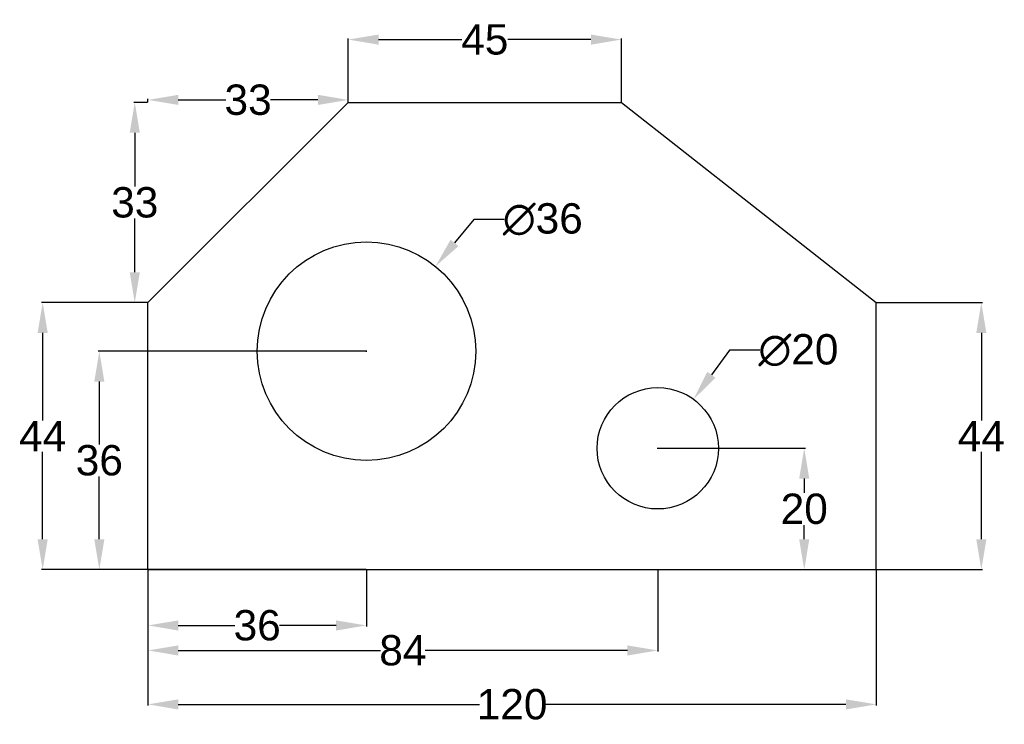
# Model space of a CAD drawing. Header units: millimetres. Extents: x -14 to 149, y -23 to 93.
import ezdxf

# ---------------------------------------------------------------- set-up
doc = ezdxf.new("R2010")
doc.units = ezdxf.units.MM
doc.header["$MEASUREMENT"] = 0
doc.styles.get("Standard").update_dxf_attribs({"font": 'arial.ttf'})
doc.dimstyles.get("Standard").update_dxf_attribs({"dimtxt": 5, "dimasz": 5, "dimexe": 0.18, "dimexo": 0.0625, "dimgap": 0.09, "dimtad": 0, "dimtih": 1, "dimtoh": 1, "dimdec": 0, "dimzin": 0, "dimdsep": 46, "dimtxsty": 'Standard', "dimcen": 0.09, "dimclrd": 4, "dimclrt": 1, "dimadec": 0, "dimazin": 0, "dimtfac": 1, "dimtdec": 0, "dimtofl": 0, "dimtmove": 0, "dimatfit": 3, "dimfxl": 1, "dimtfillclr": 2, "dimtolj": 1, "dimtzin": 0, "dimarcsym": 0})

# ---------------------------------------------------------------- blocks, each defined once
blk = doc.blocks.new('*D2')
at = {"color": 0, "lineweight": -2, "transparency": 16777216}
for p, q in [((7.57, 2.42), (7.57, -19.89)), ((127.57, 2.42), (127.57, -19.89))]:
    blk.add_line(p, q, dxfattribs=at)
at = {"color": 4, "lineweight": -2, "transparency": 16777216}
for p, q in [((12.57, -19.71), (62.2, -19.71)), ((122.57, -19.71), (72.94, -19.71))]:
    blk.add_line(p, q, dxfattribs=at)
at = {"color": 4, "transparency": 16777216}
for points in [[(12.57, -18.88), (12.57, -20.55), (7.57, -19.71)], [(122.57, -18.88), (122.57, -20.55), (127.57, -19.71)]]:
    blk.add_solid(points, dxfattribs=at)
at = {"layer": 'Defpoints', "color": 0, "transparency": 16777216}
for p in [(7.57, 2.49), (127.57, 2.49), (127.57, -19.71)]:
    blk.add_point(p, dxfattribs=at)
at = {"color": 1, "transparency": 16777216, "insert": (67.57, -19.71), "char_height": 5, "attachment_point": 5}
blk.add_mtext('\\A1;120', dxfattribs=at)
blk = doc.blocks.new('*D3')
at = {"color": 0, "lineweight": -2, "transparency": 16777216}
for p, q in [((127.63, 46.49), (145.07, 46.49)), ((127.63, 2.49), (145.07, 2.49))]:
    blk.add_line(p, q, dxfattribs=at)
at = {"color": 4, "lineweight": -2, "transparency": 16777216}
for p, q in [((144.89, 41.49), (144.89, 27.08)), ((144.89, 7.49), (144.89, 21.9))]:
    blk.add_line(p, q, dxfattribs=at)
at = {"color": 4, "transparency": 16777216}
for points in [[(144.05, 41.49), (145.72, 41.49), (144.89, 46.49)], [(144.05, 7.49), (145.72, 7.49), (144.89, 2.49)]]:
    blk.add_solid(points, dxfattribs=at)
at = {"layer": 'Defpoints', "color": 0, "transparency": 16777216}
for p in [(127.57, 46.49), (144.89, 46.49), (127.57, 2.49)]:
    blk.add_point(p, dxfattribs=at)
at = {"color": 1, "transparency": 16777216, "insert": (144.89, 24.49), "char_height": 5, "attachment_point": 5}
blk.add_mtext('\\A1;44', dxfattribs=at)
blk = doc.blocks.new('*D4')
at = {"color": 0, "lineweight": -2, "transparency": 16777216}
for p, q in [((7.51, 46.49), (-9.96, 46.49)), ((7.51, 2.49), (-9.96, 2.49))]:
    blk.add_line(p, q, dxfattribs=at)
at = {"color": 4, "lineweight": -2, "transparency": 16777216}
for p, q in [((-9.78, 41.49), (-9.78, 27.08)), ((-9.78, 7.49), (-9.78, 21.9))]:
    blk.add_line(p, q, dxfattribs=at)
at = {"color": 4, "transparency": 16777216}
for points in [[(-10.61, 41.49), (-8.94, 41.49), (-9.78, 46.49)], [(-10.61, 7.49), (-8.94, 7.49), (-9.78, 2.49)]]:
    blk.add_solid(points, dxfattribs=at)
at = {"layer": 'Defpoints', "color": 0, "transparency": 16777216}
for p in [(-9.78, 46.49), (7.57, 46.49), (7.57, 2.49)]:
    blk.add_point(p, dxfattribs=at)
at = {"color": 1, "transparency": 16777216, "insert": (-9.78, 24.49), "char_height": 5, "attachment_point": 5}
blk.add_mtext('\\A1;44', dxfattribs=at)
blk = doc.blocks.new('*D5')
at = {"color": 0, "lineweight": -2, "transparency": 16777216}
for p, q in [((40.57, 79.55), (40.57, 90.02)), ((85.57, 79.55), (85.57, 90.02))]:
    blk.add_line(p, q, dxfattribs=at)
at = {"color": 4, "lineweight": -2, "transparency": 16777216}
for p, q in [((45.57, 89.84), (59.28, 89.84)), ((80.57, 89.84), (66.86, 89.84))]:
    blk.add_line(p, q, dxfattribs=at)
at = {"color": 4, "transparency": 16777216}
for points in [[(45.57, 90.67), (45.57, 89), (40.57, 89.84)], [(80.57, 90.67), (80.57, 89), (85.57, 89.84)]]:
    blk.add_solid(points, dxfattribs=at)
at = {"layer": 'Defpoints', "color": 0, "transparency": 16777216}
for p in [(85.57, 89.84), (40.57, 79.49), (85.57, 79.49)]:
    blk.add_point(p, dxfattribs=at)
at = {"color": 1, "transparency": 16777216, "insert": (63.07, 89.84), "char_height": 5, "attachment_point": 5}
blk.add_mtext('\\A1;45', dxfattribs=at)
blk = doc.blocks.new('*D6')
at = {"color": 0, "lineweight": -2, "transparency": 16777216}
for p, q in [((7.57, 2.42), (7.57, -11)), ((91.57, 2.42), (91.57, -11))]:
    blk.add_line(p, q, dxfattribs=at)
at = {"color": 4, "lineweight": -2, "transparency": 16777216}
for p, q in [((12.57, -10.82), (45.91, -10.82)), ((86.57, -10.82), (53.24, -10.82))]:
    blk.add_line(p, q, dxfattribs=at)
at = {"color": 4, "transparency": 16777216}
for points in [[(12.57, -9.99), (12.57, -11.66), (7.57, -10.82)], [(86.57, -9.99), (86.57, -11.66), (91.57, -10.82)]]:
    blk.add_solid(points, dxfattribs=at)
at = {"layer": 'Defpoints', "color": 0, "transparency": 16777216}
for p in [(7.57, 2.49), (91.57, 2.49), (91.57, -10.82)]:
    blk.add_point(p, dxfattribs=at)
at = {"color": 1, "transparency": 16777216, "insert": (49.57, -10.82), "char_height": 5, "attachment_point": 5}
blk.add_mtext('\\A1;84', dxfattribs=at)
blk = doc.blocks.new('*D7')
at = {"color": 4, "lineweight": -2, "transparency": 16777216}
for p, q in [((61.24, 60.21), (58.08, 56.33)), ((66.24, 60.21), (61.24, 60.21))]:
    blk.add_line(p, q, dxfattribs=at)
at = {"color": 0, "lineweight": -2, "transparency": 16777216}
for p, q in [((43.48, 38.49), (43.66, 38.49)), ((43.57, 38.4), (43.57, 38.58))]:
    blk.add_line(p, q, dxfattribs=at)
at = {"color": 4, "transparency": 16777216}
blk.add_solid([(57.44, 56.86), (58.73, 55.8), (54.93, 52.45)], dxfattribs=at)
at = {"layer": 'Defpoints', "color": 0, "transparency": 16777216}
for p in [(54.93, 52.45), (32.22, 24.52)]:
    blk.add_point(p, dxfattribs=at)
at = {"color": 1, "transparency": 16777216, "insert": (72.63, 60.21), "char_height": 5, "attachment_point": 5}
blk.add_mtext('\\A1;∅36', dxfattribs=at)
blk = doc.blocks.new('*D8')
at = {"color": 4, "lineweight": -2, "transparency": 16777216}
for p, q in [((103.37, 38.64), (100.42, 34.6)), ((108.37, 38.64), (103.37, 38.64))]:
    blk.add_line(p, q, dxfattribs=at)
at = {"color": 0, "lineweight": -2, "transparency": 16777216}
for p, q in [((91.48, 22.49), (91.66, 22.49)), ((91.57, 22.4), (91.57, 22.58))]:
    blk.add_line(p, q, dxfattribs=at)
at = {"color": 4, "transparency": 16777216}
blk.add_solid([(99.74, 35.09), (101.09, 34.11), (97.47, 30.56)], dxfattribs=at)
at = {"layer": 'Defpoints', "color": 0, "transparency": 16777216}
for p in [(97.47, 30.56), (85.68, 14.41)]:
    blk.add_point(p, dxfattribs=at)
at = {"color": 1, "transparency": 16777216, "insert": (114.75, 38.64), "char_height": 5, "attachment_point": 5}
blk.add_mtext('\\A1;∅20', dxfattribs=at)
blk = doc.blocks.new('*D9')
at = {"color": 0, "lineweight": -2, "transparency": 16777216}
for p, q in [((7.57, 2.42), (7.57, -6.88)), ((43.57, 2.42), (43.57, -6.88))]:
    blk.add_line(p, q, dxfattribs=at)
at = {"color": 4, "lineweight": -2, "transparency": 16777216}
for p, q in [((12.57, -6.7), (21.9, -6.7)), ((38.57, -6.7), (29.24, -6.7))]:
    blk.add_line(p, q, dxfattribs=at)
at = {"color": 4, "transparency": 16777216}
for points in [[(12.57, -5.87), (12.57, -7.54), (7.57, -6.7)], [(38.57, -5.87), (38.57, -7.54), (43.57, -6.7)]]:
    blk.add_solid(points, dxfattribs=at)
at = {"layer": 'Defpoints', "color": 0, "transparency": 16777216}
for p in [(7.57, 2.49), (43.57, 2.49), (43.57, -6.7)]:
    blk.add_point(p, dxfattribs=at)
at = {"color": 1, "transparency": 16777216, "insert": (25.57, -6.7), "char_height": 5, "attachment_point": 5}
blk.add_mtext('\\A1;36', dxfattribs=at)
blk = doc.blocks.new('*D10')
at = {"color": 0, "lineweight": -2, "transparency": 16777216}
for p, q in [((7.51, 79.49), (5.22, 79.49)), ((7.51, 46.49), (5.22, 46.49))]:
    blk.add_line(p, q, dxfattribs=at)
at = {"color": 4, "lineweight": -2, "transparency": 16777216}
for p, q in [((5.4, 74.49), (5.4, 65.63)), ((5.4, 51.49), (5.4, 60.34))]:
    blk.add_line(p, q, dxfattribs=at)
at = {"color": 4, "transparency": 16777216}
for points in [[(4.57, 74.49), (6.24, 74.49), (5.4, 79.49)], [(4.57, 51.49), (6.24, 51.49), (5.4, 46.49)]]:
    blk.add_solid(points, dxfattribs=at)
at = {"layer": 'Defpoints', "color": 0, "transparency": 16777216}
for p in [(5.4, 79.49), (7.57, 79.49), (7.57, 46.49)]:
    blk.add_point(p, dxfattribs=at)
at = {"color": 1, "transparency": 16777216, "insert": (5.4, 62.99), "char_height": 5, "attachment_point": 5}
blk.add_mtext('\\A1;33', dxfattribs=at)
blk = doc.blocks.new('*D11')
at = {"color": 0, "lineweight": -2, "transparency": 16777216}
for p, q in [((7.57, 79.55), (7.57, 80.08)), ((40.57, 79.55), (40.57, 80.08))]:
    blk.add_line(p, q, dxfattribs=at)
at = {"color": 4, "lineweight": -2, "transparency": 16777216}
for p, q in [((12.57, 79.9), (20.4, 79.9)), ((35.57, 79.9), (27.74, 79.9))]:
    blk.add_line(p, q, dxfattribs=at)
at = {"color": 4, "transparency": 16777216}
for points in [[(12.57, 80.74), (12.57, 79.07), (7.57, 79.9)], [(35.57, 80.74), (35.57, 79.07), (40.57, 79.9)]]:
    blk.add_solid(points, dxfattribs=at)
at = {"layer": 'Defpoints', "color": 0, "transparency": 16777216}
for p in [(7.57, 79.9), (7.57, 79.49), (40.57, 79.49)]:
    blk.add_point(p, dxfattribs=at)
at = {"color": 1, "transparency": 16777216, "insert": (24.07, 79.9), "char_height": 5, "attachment_point": 5}
blk.add_mtext('\\A1;33', dxfattribs=at)
blk = doc.blocks.new('*D12')
at = {"color": 0, "lineweight": -2, "transparency": 16777216}
for p, q in [((43.51, 38.49), (-0.62, 38.49)), ((43.51, 2.49), (-0.62, 2.49))]:
    blk.add_line(p, q, dxfattribs=at)
at = {"color": 4, "lineweight": -2, "transparency": 16777216}
for p, q in [((-0.44, 33.49), (-0.44, 23.13)), ((-0.44, 7.49), (-0.44, 17.84))]:
    blk.add_line(p, q, dxfattribs=at)
at = {"color": 4, "transparency": 16777216}
for points in [[(-1.27, 33.49), (0.39, 33.49), (-0.44, 38.49)], [(-1.27, 7.49), (0.39, 7.49), (-0.44, 2.49)]]:
    blk.add_solid(points, dxfattribs=at)
at = {"layer": 'Defpoints', "color": 0, "transparency": 16777216}
for p in [(43.57, 38.49), (-0.44, 2.49), (43.57, 2.49)]:
    blk.add_point(p, dxfattribs=at)
at = {"color": 1, "transparency": 16777216, "insert": (-0.44, 20.49), "char_height": 5, "attachment_point": 5}
blk.add_mtext('\\A1;36', dxfattribs=at)
blk = doc.blocks.new('*D13')
at = {"color": 0, "lineweight": -2, "transparency": 16777216}
for p, q in [((91.72, 22.49), (115.89, 22.49)), ((91.72, 2.49), (115.89, 2.49))]:
    blk.add_line(p, q, dxfattribs=at)
at = {"color": 4, "lineweight": -2, "transparency": 16777216}
for p, q in [((115.71, 17.49), (115.71, 15.13)), ((115.71, 7.49), (115.71, 9.84))]:
    blk.add_line(p, q, dxfattribs=at)
at = {"color": 4, "transparency": 16777216}
for points in [[(114.87, 17.49), (116.54, 17.49), (115.71, 22.49)], [(114.87, 7.49), (116.54, 7.49), (115.71, 2.49)]]:
    blk.add_solid(points, dxfattribs=at)
at = {"layer": 'Defpoints', "color": 0, "transparency": 16777216}
for p in [(91.66, 22.49), (91.66, 2.49), (115.71, 2.49)]:
    blk.add_point(p, dxfattribs=at)
at = {"color": 1, "transparency": 16777216, "insert": (115.71, 12.49), "char_height": 5, "attachment_point": 5}
blk.add_mtext('\\A1;20', dxfattribs=at)

msp = doc.modelspace()

# ---------------------------------------------------------------- linework, layer by layer
for p, q in [((40.57, 79.49), (7.57, 46.49)), ((40.57, 79.49), (40.57, 79.49)), ((40.57, 79.49), (85.57, 79.49)), ((85.57, 79.49), (127.57, 46.49)), ((7.57, 2.49), (7.57, 46.49)), ((7.57, 46.49), (7.57, 46.49)), ((7.57, 46.49), (7.57, 46.49)), ((7.57, 46.49), (7.57, 46.49)), ((127.57, 2.49), (127.57, 46.49)), ((127.57, 46.49), (127.57, 46.49)), ((127.57, 46.49), (127.57, 46.49)), ((43.57, 38.49), (43.66, 38.49)), ((43.66, 38.49), (43.66, 38.49)), ((91.57, 22.49), (91.57, 22.49)), ((7.57, 2.49), (127.57, 2.49))]:
    msp.add_line(p, q)
for centre, radius in [((43.57, 38.49), 18), ((91.57, 22.49), 10)]:
    msp.add_circle(centre, radius)

# ---------------------------------------------------------------- dimensions: what is measured, and where the dimension line sits
for base, p1, p2, picture, middle in [((85.57, 89.84), (40.57, 79.49), (85.57, 79.49), '*D5', (63.07, 89.84)), ((7.57, 79.9), (40.57, 79.49), (7.57, 79.49), '*D11', (24.07, 79.9)), ((127.57, -19.71), (7.57, 2.49), (127.57, 2.49), '*D2', (67.57, -19.71)), ((91.57, -10.82), (7.57, 2.49), (91.57, 2.49), '*D6', (49.57, -10.82))]:
    dim = msp.add_linear_dim(base=base, p1=p1, p2=p2, dimstyle='Standard')
    dim.commit()
    dim.dimension.update_dxf_attribs({"geometry": picture, "text_midpoint": middle})
for base, p1, p2, picture, middle in [((5.4, 79.49), (7.57, 46.49), (7.57, 79.49), '*D10', (5.4, 62.99)), ((-9.78, 46.49), (7.57, 2.49), (7.57, 46.49), '*D4', (-9.78, 24.49)), ((144.89, 46.49), (127.57, 2.49), (127.57, 46.49), '*D3', (144.89, 24.49))]:
    dim = msp.add_linear_dim(base=base, p1=p1, p2=p2, angle=90, dimstyle='Standard')
    dim.commit()
    dim.dimension.update_dxf_attribs({"geometry": picture, "text_midpoint": middle})
for p1, p2, picture, middle in [((32.22, 24.52), (54.93, 52.45), '*D7', (72.63, 60.21)), ((85.68, 14.41), (97.47, 30.56), '*D8', (114.75, 38.64))]:
    dim = msp.add_diameter_dim_2p(p1=p1, p2=p2, dimstyle='Standard')
    dim.commit()
    dim.dimension.update_dxf_attribs({"geometry": picture, "text_midpoint": middle})
for base, p1, p2, picture, middle in [((-0.44, 2.49), (43.57, 38.49), (43.57, 2.49), '*D12', (-0.44, 20.49)), ((115.71, 2.49), (91.66, 22.49), (91.66, 2.49), '*D13', (115.71, 12.49))]:
    dim = msp.add_linear_dim(base=base, p1=p1, p2=p2, angle=90, dimstyle='Standard')
    dim.commit()
    dim.dimension.update_dxf_attribs({"geometry": picture, "text_midpoint": middle, "dimtype": 160})
dim = msp.add_linear_dim(base=(43.57, -6.7), p1=(7.57, 2.49), p2=(43.57, 2.49), dimstyle='Standard')
dim.commit()
dim.dimension.update_dxf_attribs({"geometry": '*D9', "text_midpoint": (25.57, -6.7), "dimtype": 160})

doc.saveas('drawing.dxf')
